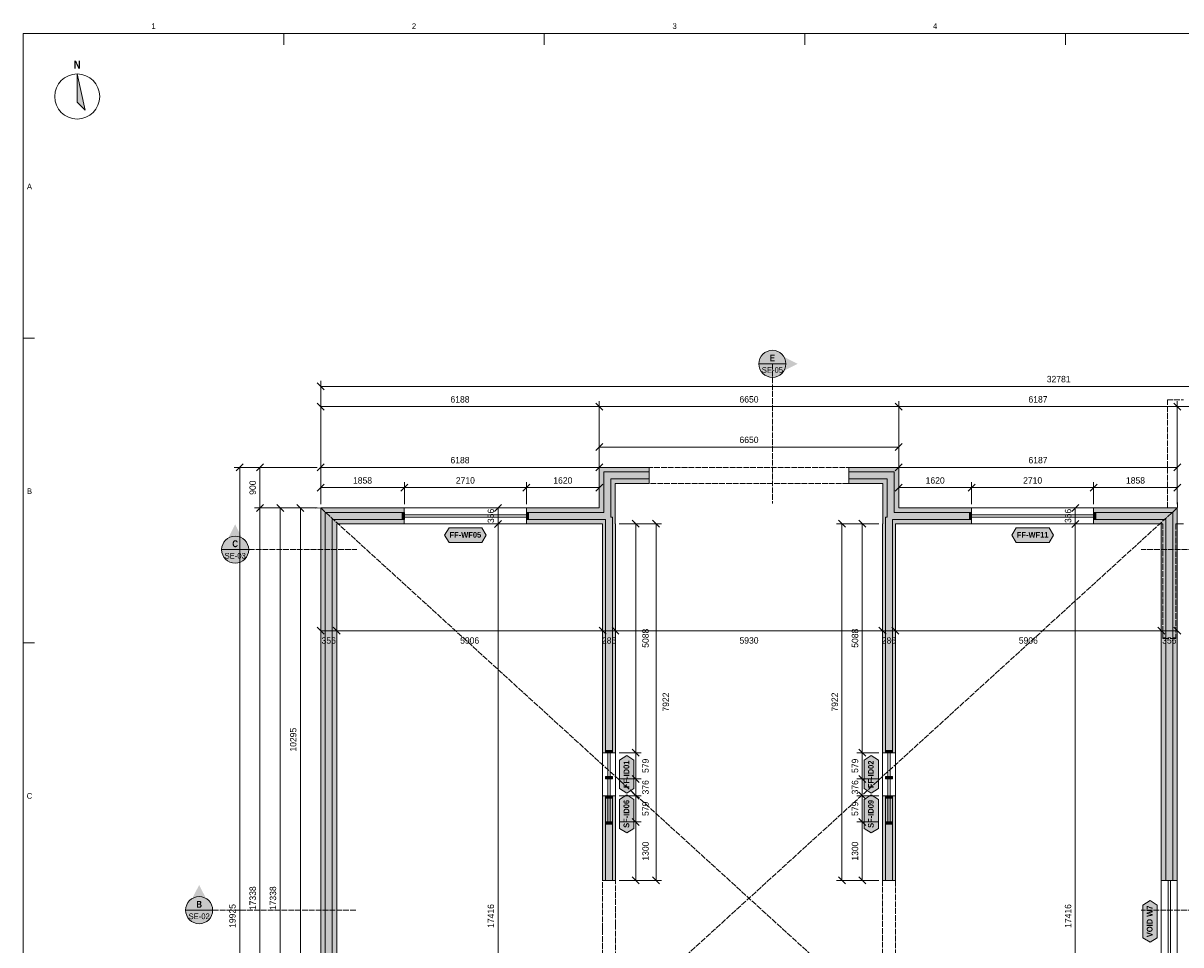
# Model space of a CAD drawing. Header units: millimetres. Extents: x 17 to 587, y 4 to 415.
# Tile 2 of 4: x 20 to 277, y 211 to 415. Entities that reach past the tile are written whole.
import ezdxf
from ezdxf.enums import TextEntityAlignment as Align

# ---------------------------------------------------------------- set-up
doc = ezdxf.new("R2010")
doc.units = ezdxf.units.MM
doc.linetypes.add('DASHED', pattern=[1.524, 1.27, -0.254])
for name, color, linetype in [('FILL-C_B2B2B5', 7, 'Continuous'), ('FILL-EPS', 7, 'Continuous'), ('FILL-INK', 7, 'Continuous'), ('FILL-RED', 7, 'Continuous'), ('FILL-TEAL_DK', 7, 'Continuous'), ('FILL-WHITE', 7, 'Continuous'), ('LINE-C_85297A', 7, 'Continuous'), ('LINE-C_85297A-DASH', 7, 'DASHED'), ('LINE-INK', 7, 'Continuous'), ('LINE-RED', 7, 'Continuous'), ('LINE-RED-DASH', 7, 'DASHED'), ('LINE-STEEL_GREY', 7, 'Continuous'), ('LINE-STEEL_GREY-DASH', 7, 'DASHED'), ('LINE-TEAL_DK', 7, 'Continuous'), ('TEXT-INK', 7, 'Continuous'), ('TEXT-RED', 7, 'Continuous'), ('TEXT-STEEL_GREY', 7, 'Continuous'), ('TEXT-TEAL_DK', 7, 'Continuous')]:
    doc.layers.add(name, color=color, linetype=linetype)
doc.styles.add('OpenSansCondensed-Bold', font='OpenSansCondensed-Bold.ttf')

msp = doc.modelspace()

# ---------------------------------------------------------------- hatches: boundary and pattern name
at = {"layer": 'FILL-C_B2B2B5', "true_color": 0xb2b2b5}
h = msp.add_hatch(color=256, dxfattribs=at)
h.dxf.hatch_style = 1
h.paths.add_polyline_path([(159.05, 314.09), (150.51, 314.09), (150.51, 305.55), (150.9, 305.55), (150.9, 253.24), (149.38, 253.24), (149.38, 305.09), (131.77, 305.09), (131.77, 306.61), (148.98, 306.61), (148.98, 315.61), (159.05, 315.61)])
h = msp.add_hatch(color=256, dxfattribs=at)
h.dxf.hatch_style = 1
h.paths.add_polyline_path([(203.4, 315.61), (213.45, 315.61), (213.45, 306.61), (230.66, 306.61), (230.66, 305.09), (213.06, 305.09), (213.06, 253.24), (211.54, 253.24), (211.54, 305.55), (211.93, 305.55), (211.93, 314.09), (203.4, 314.09)])
h = msp.add_hatch(color=256, dxfattribs=at)
h.dxf.hatch_style = 1
h.paths.add_polyline_path([(168.79, 118.39), (159.11, 118.39), (159.11, 135.27), (136.95, 135.27), (136.95, 127.39), (132.45, 127.39), (132.45, 125.33), (133.47, 125.33), (133.47, 123.81), (132.45, 123.81), (132.45, 118.39), (101.74, 118.39), (101.74, 123.81), (100.72, 123.81), (100.72, 125.33), (101.74, 125.33), (101.74, 127.39), (97.23, 127.39), (97.23, 135.27), (87.11, 135.27), (87.11, 306.61), (104.66, 306.61), (104.66, 305.09), (88.63, 305.09), (88.63, 136.79), (98.76, 136.79), (98.76, 128.91), (103.26, 128.91), (103.26, 125.33), (104.28, 125.33), (104.28, 123.81), (103.26, 123.81), (103.26, 119.91), (130.93, 119.91), (130.93, 123.81), (129.91, 123.81), (129.91, 125.33), (130.93, 125.33), (130.93, 128.91), (135.43, 128.91), (135.43, 136.79), (160.63, 136.79), (160.63, 119.91), (168.79, 119.91)])
h = msp.add_hatch(color=256, dxfattribs=at)
h.dxf.hatch_style = 1
h.paths.add_polyline_path([(273.8, 224.9), (273.8, 305.09), (257.77, 305.09), (257.77, 306.61), (275.33, 306.61), (275.33, 224.9)])
h = msp.add_hatch(color=256, dxfattribs=at)
h.dxf.hatch_style = 1
h.paths.add_polyline_path([(150.9, 243.68), (150.9, 224.9), (149.38, 224.9), (149.38, 243.68)])
h = msp.add_hatch(color=256, dxfattribs=at)
h.dxf.hatch_style = 1
h.paths.add_polyline_path([(213.06, 243.69), (213.06, 224.9), (211.54, 224.9), (211.54, 243.69)])
at = {"layer": 'FILL-EPS', "true_color": 0xccffff}
h = msp.add_hatch(color=256, dxfattribs=at)
h.dxf.hatch_style = 1
h.paths.add_polyline_path([(147.97, 316.63), (159.05, 316.63), (159.05, 315.61), (148.98, 315.61), (148.98, 306.61), (131.77, 306.61), (131.77, 307.63), (147.97, 307.63)])
h = msp.add_hatch(color=256, dxfattribs=at)
h.dxf.hatch_style = 1
h.paths.add_polyline_path([(203.4, 316.63), (214.47, 316.63), (214.47, 307.63), (230.66, 307.63), (230.66, 306.61), (213.45, 306.61), (213.45, 315.61), (203.4, 315.61)])
h = msp.add_hatch(color=256, dxfattribs=at)
h.dxf.hatch_style = 1
h.paths.add_polyline_path([(159.05, 313.07), (151.52, 313.07), (151.52, 304.12), (151.57, 304.12), (151.57, 300.86), (151.57, 288.7), (151.57, 253.24), (150.9, 253.24), (150.9, 305.55), (150.51, 305.55), (150.51, 314.09), (159.05, 314.09)])
h = msp.add_hatch(color=256, dxfattribs=at)
h.dxf.hatch_style = 1
h.paths.add_polyline_path([(203.4, 313.07), (203.4, 314.09), (211.93, 314.09), (211.93, 305.55), (211.54, 305.55), (211.54, 253.24), (210.87, 253.24), (210.87, 304.12), (210.91, 304.12), (210.91, 313.07)])
h = msp.add_hatch(color=256, dxfattribs=at)
h.dxf.hatch_style = 1
h.paths.add_polyline_path([(100.72, 126.37), (96.22, 126.37), (96.22, 134.25), (86.09, 134.25), (86.09, 307.63), (104.66, 307.63), (104.66, 306.61), (87.11, 306.61), (87.11, 135.27), (97.23, 135.27), (97.23, 127.39), (101.74, 127.39), (101.74, 125.33), (100.72, 125.33)])
h = msp.add_hatch(color=256, dxfattribs=at)
h.dxf.hatch_style = 1
h.paths.add_polyline_path([(276.34, 307.63), (276.34, 224.9), (275.33, 224.9), (275.33, 306.61), (257.77, 306.61), (257.77, 307.63)])
h = msp.add_hatch(color=256, dxfattribs=at)
h.dxf.hatch_style = 1
h.paths.add_polyline_path([(104.66, 304.07), (89.65, 304.07), (89.65, 137.81), (99.77, 137.81), (99.77, 129.93), (104.28, 129.93), (104.28, 125.33), (103.26, 125.33), (103.26, 128.91), (98.76, 128.91), (98.76, 136.79), (88.63, 136.79), (88.63, 305.09), (104.66, 305.09)])
h = msp.add_hatch(color=256, dxfattribs=at)
h.dxf.hatch_style = 1
h.paths.add_polyline_path([(148.71, 253.24), (148.71, 256.47), (148.71, 300.86), (148.71, 304.07), (131.77, 304.07), (131.77, 305.09), (149.38, 305.09), (149.38, 253.24)])
h = msp.add_hatch(color=256, dxfattribs=at)
h.dxf.hatch_style = 1
h.paths.add_polyline_path([(230.66, 304.07), (213.73, 304.07), (213.73, 253.24), (213.06, 253.24), (213.06, 305.09), (230.66, 305.09)])
h = msp.add_hatch(color=256, dxfattribs=at)
h.dxf.hatch_style = 1
h.paths.add_polyline_path([(272.79, 224.9), (272.79, 304.07), (257.77, 304.07), (257.77, 305.09), (273.8, 305.09), (273.8, 224.9)])
h = msp.add_hatch(color=256, dxfattribs=at)
h.dxf.hatch_style = 1
h.paths.add_polyline_path([(148.71, 227.99), (148.71, 242.31), (148.71, 243.68), (149.38, 243.68), (149.38, 224.9), (149.08, 224.9), (148.71, 224.9), (148.71, 226.66)])
h = msp.add_hatch(color=256, dxfattribs=at)
h.dxf.hatch_style = 1
h.paths.add_polyline_path([(151.57, 243.68), (151.57, 242.31), (151.57, 241.29), (151.57, 224.9), (150.06, 224.9), (150.9, 224.9), (150.9, 243.68)])
h = msp.add_hatch(color=256, dxfattribs=at)
h.dxf.hatch_style = 1
h.paths.add_polyline_path([(210.87, 243.69), (211.54, 243.69), (211.54, 224.9), (210.87, 224.9)])
h = msp.add_hatch(color=256, dxfattribs=at)
h.dxf.hatch_style = 1
h.paths.add_polyline_path([(213.73, 243.69), (213.73, 224.9), (213.06, 224.9), (213.06, 243.69)])
at = {"layer": 'FILL-INK', "true_color": 0x14141a}
h = msp.add_hatch(color=256, dxfattribs=at)
h.dxf.hatch_style = 1
h.paths.add_polyline_path([(32, 404), (33.75, 396), (32, 397.75)])
at = {"layer": 'FILL-RED', "true_color": 0xb81a1f}
h = msp.add_hatch(color=256, dxfattribs=at)
h.dxf.hatch_style = 1
h.paths.add_polyline_path([(192.02, 339.63), (186.42, 342.48), (186.42, 336.78)])
h = msp.add_hatch(color=256, dxfattribs=at)
h.dxf.hatch_style = 1
h.paths.add_polyline_path([(67.09, 303.96), (64.24, 298.36), (69.94, 298.36)])
h = msp.add_hatch(color=256, dxfattribs=at)
h.dxf.hatch_style = 1
h.paths.add_polyline_path([(59.09, 223.89), (56.24, 218.29), (61.94, 218.29)])
at = {"layer": 'FILL-TEAL_DK', "true_color": 0x006b5c}
h = msp.add_hatch(color=256, dxfattribs=at)
h.dxf.hatch_style = 1
h.paths.add_polyline_path([(104.67, 306.61), (104.67, 305.09), (104.17, 305.09), (104.17, 306.61)])
h = msp.add_hatch(color=256, dxfattribs=at)
h.dxf.hatch_style = 1
h.paths.add_polyline_path([(131.77, 306.61), (132.27, 306.61), (132.27, 306.61), (132.27, 306.61), (132.27, 305.09), (132.27, 305.09), (132.27, 305.09), (131.77, 305.09), (131.77, 305.09), (131.77, 305.09), (131.77, 306.61), (131.77, 306.61)])
h = msp.add_hatch(color=256, dxfattribs=at)
h.dxf.hatch_style = 1
h.paths.add_polyline_path([(230.67, 306.61), (230.67, 305.09), (230.17, 305.09), (230.17, 306.61)])
h = msp.add_hatch(color=256, dxfattribs=at)
h.dxf.hatch_style = 1
h.paths.add_polyline_path([(257.77, 306.61), (258.27, 306.61), (258.27, 305.09), (257.77, 305.09)])
h = msp.add_hatch(color=256, dxfattribs=at)
h.dxf.hatch_style = 1
h.paths.add_polyline_path([(149.38, 253.74), (150.9, 253.74), (150.9, 253.24), (149.38, 253.24)])
h = msp.add_hatch(color=256, dxfattribs=at)
h.dxf.hatch_style = 1
h.paths.add_polyline_path([(211.54, 253.74), (213.06, 253.74), (213.06, 253.24), (211.54, 253.24)])
h = msp.add_hatch(color=256, dxfattribs=at)
h.dxf.hatch_style = 1
h.paths.add_polyline_path([(149.38, 247.95), (150.9, 247.95), (150.9, 247.45), (149.38, 247.45)])
h = msp.add_hatch(color=256, dxfattribs=at)
h.dxf.hatch_style = 1
h.paths.add_polyline_path([(211.54, 247.95), (213.06, 247.95), (213.06, 247.45), (211.54, 247.45)])
h = msp.add_hatch(color=256, dxfattribs=at)
h.dxf.hatch_style = 1
h.paths.add_polyline_path([(149.38, 243.69), (150.9, 243.69), (150.9, 243.19), (149.38, 243.19)])
h = msp.add_hatch(color=256, dxfattribs=at)
h.dxf.hatch_style = 1
h.paths.add_polyline_path([(211.54, 243.69), (213.06, 243.69), (213.06, 243.19), (211.54, 243.19)])
h = msp.add_hatch(color=256, dxfattribs=at)
h.dxf.hatch_style = 1
h.paths.add_polyline_path([(149.38, 237.9), (150.9, 237.9), (150.9, 237.4), (149.38, 237.4)])
h = msp.add_hatch(color=256, dxfattribs=at)
h.dxf.hatch_style = 1
h.paths.add_polyline_path([(211.54, 237.9), (213.06, 237.9), (213.06, 237.4), (211.54, 237.4)])
at = {"layer": 'FILL-WHITE', "true_color": 0xffffff}
h = msp.add_hatch(color=256, dxfattribs=at)
h.dxf.hatch_style = 1
h.paths.add_polyline_path([(189.42, 339.63), (189.32, 340.4), (189.02, 341.13), (188.54, 341.75), (187.92, 342.22), (187.2, 342.52), (186.42, 342.63), (185.64, 342.52), (184.92, 342.22), (184.3, 341.75), (183.82, 341.13), (183.52, 340.4), (183.42, 339.63), (183.52, 338.85), (183.82, 338.13), (184.3, 337.5), (184.92, 337.03), (185.64, 336.73), (186.42, 336.63), (187.2, 336.73), (187.92, 337.03), (188.54, 337.5), (189.02, 338.13), (189.32, 338.85)])
h = msp.add_hatch(color=256, dxfattribs=at)
h.dxf.hatch_style = 1
h.paths.add_polyline_path([(70.09, 298.36), (69.99, 299.14), (69.69, 299.86), (69.22, 300.48), (68.59, 300.96), (67.87, 301.26), (67.09, 301.36), (66.32, 301.26), (65.59, 300.96), (64.97, 300.48), (64.5, 299.86), (64.2, 299.14), (64.09, 298.36), (64.2, 297.58), (64.5, 296.86), (64.97, 296.24), (65.59, 295.76), (66.32, 295.46), (67.09, 295.36), (67.87, 295.46), (68.59, 295.76), (69.22, 296.24), (69.69, 296.86), (69.99, 297.58)])
h = msp.add_hatch(color=256, dxfattribs=at)
h.dxf.hatch_style = 1
h.paths.add_polyline_path([(113.59, 301.57), (114.59, 303.17), (121.85, 303.17), (122.85, 301.57), (121.85, 299.97), (114.59, 299.97)])
h = msp.add_hatch(color=256, dxfattribs=at)
h.dxf.hatch_style = 1
h.paths.add_polyline_path([(239.59, 301.57), (240.59, 303.17), (247.85, 303.17), (248.85, 301.57), (247.85, 299.97), (240.59, 299.97)])
h = msp.add_hatch(color=256, dxfattribs=at)
h.dxf.hatch_style = 1
h.paths.add_polyline_path([(154.07, 244.29), (152.47, 245.29), (152.47, 251.64), (154.07, 252.64), (155.67, 251.64), (155.67, 245.29)])
h = msp.add_hatch(color=256, dxfattribs=at)
h.dxf.hatch_style = 1
h.paths.add_polyline_path([(208.37, 244.29), (206.77, 245.29), (206.77, 251.64), (208.37, 252.64), (209.97, 251.64), (209.97, 245.29)])
h = msp.add_hatch(color=256, dxfattribs=at)
h.dxf.hatch_style = 1
h.paths.add_polyline_path([(154.07, 235.45), (152.47, 236.45), (152.47, 242.9), (154.07, 243.9), (155.67, 242.9), (155.67, 236.45)])
h = msp.add_hatch(color=256, dxfattribs=at)
h.dxf.hatch_style = 1
h.paths.add_polyline_path([(208.37, 235.45), (206.77, 236.45), (206.77, 242.9), (208.37, 243.9), (209.97, 242.9), (209.97, 236.45)])
h = msp.add_hatch(color=256, dxfattribs=at)
h.dxf.hatch_style = 1
h.paths.add_polyline_path([(62.09, 218.29), (61.99, 219.07), (61.69, 219.79), (61.22, 220.41), (60.59, 220.89), (59.87, 221.19), (59.09, 221.29), (58.32, 221.19), (57.59, 220.89), (56.97, 220.41), (56.5, 219.79), (56.2, 219.07), (56.09, 218.29), (56.2, 217.51), (56.5, 216.79), (56.97, 216.17), (57.59, 215.69), (58.32, 215.39), (59.09, 215.29), (59.87, 215.39), (60.59, 215.69), (61.22, 216.17), (61.69, 216.79), (61.99, 217.51)])
h = msp.add_hatch(color=256, dxfattribs=at)
h.dxf.hatch_style = 1
h.paths.add_polyline_path([(270.29, 211.17), (268.69, 212.17), (268.69, 219.43), (270.29, 220.43), (271.89, 219.43), (271.89, 212.17)])

# ---------------------------------------------------------------- linework, layer by layer
at = {"layer": 'LINE-C_85297A', "lineweight": 5}
for p, q in [((276.29, 306.43), (276.4, 308.82)), ((84.9, 307.57), (87.29, 307.68))]:
    msp.add_line(p, q, dxfattribs=at)
at = {"layer": 'LINE-C_85297A-DASH', "lineweight": 5}
for p, q in [((86.09, 134.25), (276.34, 307.63)), ((86.09, 307.63), (276.34, 134.25))]:
    msp.add_line(p, q, dxfattribs=at)
at = {"layer": 'LINE-INK', "lineweight": 5}
for p, q in [((77.88, 413), (77.88, 410.5)), ((135.75, 413), (135.75, 410.5)), ((193.62, 413), (193.62, 410.5)), ((251.5, 413), (251.5, 410.5)), ((20, 345.33), (22.5, 345.33)), ((86.87, 333.85), (85.32, 335.4)), ((86.09, 317.43), (86.09, 335.83)), ((413.91, 334.63), (86.09, 334.63)), ((86.87, 329.35), (85.32, 330.9)), ((86.09, 317.43), (86.09, 331.33)), ((414.49, 330.13), (86.09, 330.13)), ((148.75, 329.35), (147.19, 330.9)), ((147.97, 317.43), (147.97, 331.33)), ((215.25, 329.35), (213.69, 330.9)), ((214.47, 317.43), (214.47, 331.33)), ((277.12, 329.35), (275.57, 330.9)), ((276.34, 317.43), (276.34, 331.33)), ((147.19, 320.35), (148.75, 321.9)), ((147.97, 317.43), (147.97, 322.33)), ((213.69, 320.35), (215.25, 321.9)), ((214.47, 317.43), (214.47, 322.33)), ((147.97, 321.13), (214.47, 321.13)), ((85.29, 316.63), (66.89, 316.63)), ((68.87, 317.4), (67.32, 315.85)), ((68.09, 316.63), (68.09, 117.37)), ((85.29, 316.63), (71.39, 316.63)), ((73.37, 317.4), (71.82, 315.85)), ((72.59, 316.63), (72.59, 117.37)), ((85.32, 315.85), (86.87, 317.4)), ((86.09, 308.43), (86.09, 317.83)), ((86.09, 316.63), (147.97, 316.63)), ((147.19, 315.85), (148.75, 317.4)), ((147.97, 308.43), (147.97, 317.83)), ((213.69, 315.85), (215.25, 317.4)), ((214.47, 308.43), (214.47, 317.83)), ((214.47, 316.63), (276.34, 316.63)), ((275.57, 315.85), (277.12, 317.4)), ((276.34, 308.43), (276.34, 317.83)), ((85.32, 311.35), (86.87, 312.9)), ((86.09, 308.43), (86.09, 313.33)), ((86.09, 312.13), (147.97, 312.13)), ((103.89, 311.35), (105.45, 312.9)), ((104.67, 308.43), (104.67, 313.33)), ((130.99, 311.35), (132.55, 312.9)), ((131.77, 308.43), (131.77, 313.33)), ((147.19, 311.35), (148.75, 312.9)), ((147.97, 308.43), (147.97, 313.33)), ((213.69, 311.35), (215.25, 312.9)), ((214.47, 308.43), (214.47, 313.33)), ((214.47, 312.13), (276.34, 312.13)), ((229.89, 311.35), (231.45, 312.9)), ((230.67, 308.43), (230.67, 313.33)), ((256.99, 311.35), (258.55, 312.9)), ((257.77, 308.43), (257.77, 313.33)), ((275.57, 311.35), (277.12, 312.9)), ((276.34, 308.43), (276.34, 313.33)), ((85.29, 307.63), (71.39, 307.63)), ((73.37, 308.4), (71.82, 306.85)), ((85.29, 307.63), (75.89, 307.63)), ((77.87, 306.85), (76.32, 308.4)), ((77.09, 134.25), (77.09, 307.63)), ((85.29, 307.63), (80.39, 307.63)), ((82.37, 306.85), (80.82, 308.4)), ((81.59, 134.25), (81.59, 307.63)), ((131.77, 307.63), (104.67, 307.63)), ((131.77, 306.1), (104.67, 306.1)), ((125.48, 307.63), (124.28, 307.63)), ((126.26, 308.4), (124.7, 306.85)), ((125.48, 307.63), (125.48, 117.37)), ((257.77, 307.63), (230.67, 307.63)), ((257.77, 306.1), (230.67, 306.1)), ((253.69, 307.63), (252.49, 307.63)), ((254.47, 308.4), (252.91, 306.85)), ((253.69, 307.63), (253.69, 117.37)), ((131.77, 305.6), (104.67, 305.6)), ((131.77, 304.07), (104.67, 304.07)), ((125.48, 304.07), (124.28, 304.07)), ((126.26, 304.85), (124.7, 303.29)), ((152.37, 304.12), (157.27, 304.12)), ((152.37, 304.12), (161.77, 304.12)), ((155.29, 304.9), (156.84, 303.34)), ((156.07, 304.12), (156.07, 224.9)), ((159.79, 304.9), (161.34, 303.34)), ((160.57, 304.12), (160.57, 224.9)), ((210.07, 304.12), (200.67, 304.12)), ((202.65, 303.34), (201.09, 304.9)), ((201.87, 224.9), (201.87, 304.12)), ((210.07, 304.12), (205.17, 304.12)), ((207.15, 303.34), (205.59, 304.9)), ((206.37, 224.9), (206.37, 304.12)), ((257.77, 305.6), (230.67, 305.6)), ((257.77, 304.07), (230.67, 304.07)), ((253.69, 304.07), (252.49, 304.07)), ((254.47, 304.85), (252.91, 303.29)), ((85.32, 281.13), (86.87, 279.57)), ((86.09, 280.35), (276.35, 280.36)), ((86.09, 280.35), (86.09, 279.15)), ((88.87, 281.13), (90.43, 279.57)), ((89.65, 280.35), (89.65, 279.15)), ((147.93, 281.13), (149.49, 279.58)), ((148.71, 280.35), (148.71, 279.15)), ((150.79, 281.13), (152.34, 279.58)), ((151.57, 280.35), (151.57, 279.15)), ((210.09, 281.13), (211.65, 279.58)), ((210.87, 280.36), (210.87, 279.16)), ((212.95, 281.13), (214.5, 279.58)), ((213.73, 280.36), (213.73, 279.16)), ((272.01, 281.14), (273.57, 279.58)), ((272.79, 280.36), (272.79, 279.16)), ((275.57, 281.14), (277.12, 279.58)), ((276.35, 280.36), (276.35, 279.16)), ((20, 277.67), (22.5, 277.67)), ((148.71, 253.24), (148.71, 243.69)), ((149.89, 253.24), (149.89, 243.69)), ((150.39, 253.24), (150.39, 243.69)), ((151.57, 253.24), (151.57, 243.69)), ((152.37, 253.24), (157.27, 253.24)), ((155.29, 254.02), (156.85, 252.46)), ((210.07, 253.24), (205.17, 253.24)), ((207.15, 252.46), (205.59, 254.02)), ((210.87, 243.69), (210.87, 253.24)), ((212.05, 243.69), (212.05, 253.24)), ((212.55, 243.69), (212.55, 253.24)), ((213.73, 243.69), (213.73, 253.24)), ((148.71, 247.45), (148.71, 237.9)), ((149.89, 247.45), (149.89, 237.9)), ((150.39, 247.45), (150.39, 237.9)), ((151.57, 247.45), (151.57, 237.9)), ((152.37, 247.45), (157.27, 247.45)), ((155.29, 248.23), (156.85, 246.67)), ((210.07, 247.45), (205.17, 247.45)), ((207.15, 246.67), (205.59, 248.23)), ((210.87, 237.9), (210.87, 247.45)), ((212.05, 237.9), (212.05, 247.45)), ((212.55, 237.9), (212.55, 247.45)), ((213.73, 237.9), (213.73, 247.45)), ((155.29, 244.47), (156.85, 242.91)), ((207.15, 242.91), (205.59, 244.47)), ((152.37, 243.69), (157.27, 243.69)), ((210.07, 243.69), (205.17, 243.69)), ((152.37, 237.9), (157.27, 237.9)), ((155.29, 238.68), (156.85, 237.12)), ((210.07, 237.9), (205.17, 237.9)), ((207.15, 237.12), (205.59, 238.68)), ((152.37, 224.9), (157.27, 224.9)), ((152.37, 224.9), (161.77, 224.9)), ((155.29, 225.68), (156.85, 224.12)), ((159.79, 225.68), (161.35, 224.12)), ((210.07, 224.9), (200.67, 224.9)), ((202.65, 224.12), (201.09, 225.68)), ((210.07, 224.9), (205.17, 224.9)), ((207.15, 224.12), (205.59, 225.68)), ((272.79, 206.7), (272.79, 224.9)), ((274.32, 206.7), (274.32, 224.9)), ((274.82, 206.7), (274.82, 224.9)), ((276.34, 206.7), (276.34, 224.9))]:
    msp.add_line(p, q, dxfattribs=at)
for points in [[(20, 7), (587, 7), (587, 413), (20, 413)], [(32, 404), (33.75, 396), (32, 397.75)], [(147.97, 307.63), (147.97, 316.63), (159.05, 316.63), (159.05, 313.07), (151.52, 313.07), (151.52, 304.12), (151.57, 304.12), (151.57, 300.86), (151.57, 288.7), (151.57, 253.24), (148.71, 253.24), (148.71, 256.47), (148.71, 300.86), (148.71, 304.07), (131.77, 304.07), (131.77, 307.63)], [(210.91, 313.07), (203.4, 313.07), (203.4, 316.63), (214.47, 316.63), (214.47, 307.63), (230.66, 307.63), (230.66, 304.07), (213.73, 304.07), (213.73, 253.24), (210.87, 253.24), (210.87, 304.12), (210.91, 304.12)], [(257.77, 307.63), (276.34, 307.63), (276.34, 224.9), (272.79, 224.9), (272.79, 304.07), (257.77, 304.07)], [(148.71, 226.66), (148.71, 227.99), (148.71, 242.31), (148.71, 243.68), (151.57, 243.68), (151.57, 242.31), (151.57, 241.29), (151.57, 224.9), (149.08, 224.9), (148.71, 224.9)], [(210.87, 224.9), (210.87, 243.69), (213.73, 243.69), (213.73, 224.9)]]:
    msp.add_lwpolyline(points, close=True, dxfattribs=at)
msp.add_lwpolyline([(86.09, 134.25), (86.09, 307.63), (104.66, 307.63), (104.66, 304.07), (89.65, 304.07), (89.65, 137.81)], dxfattribs=at)
msp.add_circle((32, 399), 5, dxfattribs=at)
at = {"layer": 'LINE-RED', "lineweight": 5}
for p, q in [((183.42, 339.63), (189.42, 339.63)), ((64.09, 298.36), (70.09, 298.36)), ((56.09, 218.29), (62.09, 218.29))]:
    msp.add_line(p, q, dxfattribs=at)
for centre in [(186.42, 339.63), (67.09, 298.36), (59.09, 218.29)]:
    msp.add_circle(centre, 3, dxfattribs=at)
at = {"layer": 'LINE-RED-DASH', "lineweight": 5}
for p, q in [((186.42, 339.63), (186.42, 308.63)), ((67.09, 298.36), (94.09, 298.36)), ((295.34, 298.36), (268.34, 298.36)), ((59.09, 218.29), (94.09, 218.29)), ((304.34, 218.29), (268.34, 218.29))]:
    msp.add_line(p, q, dxfattribs=at)
at = {"layer": 'LINE-STEEL_GREY', "lineweight": 5}
for points in [[(159.05, 314.09), (150.51, 314.09), (150.51, 305.55), (150.9, 305.55), (150.9, 253.24), (149.38, 253.24), (149.38, 305.09), (131.77, 305.09), (131.77, 306.61), (148.98, 306.61), (148.98, 315.61), (159.05, 315.61)], [(203.4, 315.61), (213.45, 315.61), (213.45, 306.61), (230.66, 306.61), (230.66, 305.09), (213.06, 305.09), (213.06, 253.24), (211.54, 253.24), (211.54, 305.55), (211.93, 305.55), (211.93, 314.09), (203.4, 314.09)], [(273.8, 224.9), (273.8, 305.09), (257.77, 305.09), (257.77, 306.61), (275.33, 306.61), (275.33, 224.9)], [(150.9, 243.68), (150.9, 224.9), (149.38, 224.9), (149.38, 243.68)], [(213.06, 243.69), (213.06, 224.9), (211.54, 224.9), (211.54, 243.69)]]:
    msp.add_lwpolyline(points, close=True, dxfattribs=at)
msp.add_lwpolyline([(87.11, 135.27), (87.11, 306.61), (104.66, 306.61), (104.66, 305.09), (88.63, 305.09), (88.63, 136.79)], dxfattribs=at)
at = {"layer": 'LINE-STEEL_GREY-DASH', "lineweight": 5}
for points in [[(86.09, 134.25), (86.09, 307.63), (147.97, 307.63), (147.97, 316.63), (214.47, 316.63), (214.47, 307.63), (274.14, 307.63), (274.14, 331.63), (277.7, 331.63)], [(210.87, 153.6), (210.87, 304.12), (210.91, 304.12), (210.91, 313.07), (151.52, 313.07), (151.52, 304.12), (151.57, 304.12), (151.57, 300.93), (151.57, 291.84), (151.57, 267.77), (151.57, 259.35), (151.57, 256.09), (151.57, 252.58), (151.57, 235.97), (151.57, 235.97), (151.57, 235.97), (151.57, 217.77), (151.57, 217.76), (151.57, 215.24), (151.57, 199.02)], [(148.71, 205.16), (148.71, 214.11), (148.71, 236.3), (148.71, 238.65), (148.71, 238.65), (148.71, 245.41), (148.71, 253.11), (148.71, 253.11), (148.71, 303.07), (148.71, 304.07), (89.65, 304.07), (89.65, 137.81)], [(277.7, 304.07), (276, 304.07), (276, 278.6), (273.14, 278.6), (273.14, 304.07), (213.73, 304.07), (213.73, 153.6)]]:
    msp.add_lwpolyline(points, dxfattribs=at)
at = {"layer": 'LINE-TEAL_DK', "lineweight": 5}
for points in [[(104.67, 306.61), (104.67, 305.09), (104.17, 305.09), (104.17, 306.61)], [(131.77, 306.61), (132.27, 306.61), (132.27, 306.61), (132.27, 306.61), (132.27, 305.09), (132.27, 305.09), (132.27, 305.09), (131.77, 305.09), (131.77, 305.09), (131.77, 305.09), (131.77, 306.61), (131.77, 306.61)], [(230.67, 306.61), (230.67, 305.09), (230.17, 305.09), (230.17, 306.61)], [(257.77, 306.61), (258.27, 306.61), (258.27, 305.09), (257.77, 305.09)], [(113.59, 301.57), (114.59, 303.17), (121.85, 303.17), (122.85, 301.57), (121.85, 299.97), (114.59, 299.97)], [(239.59, 301.57), (240.59, 303.17), (247.85, 303.17), (248.85, 301.57), (247.85, 299.97), (240.59, 299.97)], [(149.38, 253.74), (150.9, 253.74), (150.9, 253.24), (149.38, 253.24)], [(154.07, 244.29), (152.47, 245.29), (152.47, 251.64), (154.07, 252.64), (155.67, 251.64), (155.67, 245.29)], [(208.37, 244.29), (206.77, 245.29), (206.77, 251.64), (208.37, 252.64), (209.97, 251.64), (209.97, 245.29)], [(211.54, 253.74), (213.06, 253.74), (213.06, 253.24), (211.54, 253.24)], [(149.38, 247.95), (150.9, 247.95), (150.9, 247.45), (149.38, 247.45)], [(211.54, 247.95), (213.06, 247.95), (213.06, 247.45), (211.54, 247.45)], [(149.38, 243.69), (150.9, 243.69), (150.9, 243.19), (149.38, 243.19)], [(154.07, 235.45), (152.47, 236.45), (152.47, 242.9), (154.07, 243.9), (155.67, 242.9), (155.67, 236.45)], [(208.37, 235.45), (206.77, 236.45), (206.77, 242.9), (208.37, 243.9), (209.97, 242.9), (209.97, 236.45)], [(211.54, 243.69), (213.06, 243.69), (213.06, 243.19), (211.54, 243.19)], [(149.38, 237.9), (150.9, 237.9), (150.9, 237.4), (149.38, 237.4)], [(211.54, 237.9), (213.06, 237.9), (213.06, 237.4), (211.54, 237.4)], [(270.29, 211.17), (268.69, 212.17), (268.69, 219.43), (270.29, 220.43), (271.89, 219.43), (271.89, 212.17)]]:
    msp.add_lwpolyline(points, close=True, dxfattribs=at)

# ---------------------------------------------------------------- texts
at = {"layer": 'TEXT-INK', "style": 'OpenSansCondensed-Bold'}
msp.add_text('N', height=1.78, dxfattribs=at).set_placement((32, 405.2), align=Align.CENTER)
at = {"layer": 'TEXT-INK'}
for s, p in [('32781', (250, 335.53)), ('6188', (117.03, 331.03)), ('6650', (181.22, 331.03)), ('6187', (245.41, 331.03)), ('6650', (181.22, 322.03)), ('6188', (117.03, 317.53)), ('6187', (245.41, 317.53)), ('1858', (95.38, 313.03)), ('2710', (118.22, 313.03)), ('1620', (139.87, 313.03)), ('1620', (222.57, 313.03)), ('2710', (244.22, 313.03)), ('1858', (267.06, 313.03))]:
    msp.add_text(s, height=1.422, dxfattribs=at).set_placement(p, align=Align.CENTER)
for s, rotation, p in [('900', 90, (71.69, 312.13)), ('356', 90, (124.58, 305.85)), ('356', 90, (252.79, 305.85)), ('5088', 90.0029, (158.94, 278.68)), ('5088', 90, (205.47, 278.68)), ('356', 0.0029, (87.87, 277.47)), ('5906', 0.0029, (119.18, 277.48)), ('286', 0.0029, (150.14, 277.48)), ('5930', 0.0029, (181.22, 277.48)), ('286', 0.0029, (212.3, 277.48)), ('5906', 0.0029, (243.26, 277.48)), ('356', 0.0029, (274.57, 277.48)), ('7922', 90.0029, (163.44, 264.51)), ('7922', 90, (200.97, 264.51)), ('10295', 90, (80.69, 256.15)), ('579', 90.0029, (158.94, 250.35)), ('579', 90, (205.47, 250.35)), ('376', 90.0029, (158.94, 245.57)), ('376', 90, (205.47, 245.57)), ('579', 90.0029, (158.94, 240.8)), ('579', 90, (205.47, 240.8)), ('1300', 90.0029, (158.95, 231.4)), ('1300', 90, (205.47, 231.4)), ('17338', 90, (71.69, 220.94)), ('17338', 90, (76.19, 220.94)), ('19925', 90, (67.19, 217)), ('17416', 90, (124.58, 216.99)), ('17416', 90, (252.79, 216.99))]:
    msp.add_text(s, height=1.422, rotation=rotation, dxfattribs=at).set_placement(p, align=Align.CENTER)
at = {"layer": 'TEXT-RED', "style": 'OpenSansCondensed-Bold'}
for s, p in [('E', (186.42, 340.18)), ('C', (67.09, 298.91)), ('B', (59.09, 218.84))]:
    msp.add_text(s, height=1.52, dxfattribs=at).set_placement(p, align=Align.CENTER)
at = {"layer": 'TEXT-RED'}
for s, p in [('SE-05', (186.42, 337.63)), ('SE-03', (67.09, 296.36)), ('SE-02', (59.09, 216.29))]:
    msp.add_text(s, height=1.27, dxfattribs=at).set_placement(p, align=Align.CENTER)
at = {"layer": 'TEXT-STEEL_GREY'}
for s, p in [('1', (48.94, 414)), ('2', (106.81, 414)), ('3', (164.69, 414)), ('4', (222.56, 414)), ('A', (21.4, 378.37)), ('B', (21.4, 310.7)), ('C', (21.4, 243.03))]:
    msp.add_text(s, height=1.27, dxfattribs=at).set_placement(p, align=Align.CENTER)
at = {"layer": 'TEXT-TEAL_DK', "style": 'OpenSansCondensed-Bold'}
for s, p in [('FF-WF05', (118.22, 301.02)), ('FF-WF11', (244.22, 301.02))]:
    msp.add_text(s, height=1.27, dxfattribs=at).set_placement(p, align=Align.CENTER)
for s, p in [('FF-ID01', (154.62, 248.46)), ('FF-ID02', (208.92, 248.46)), ('SF-ID06', (154.62, 239.67)), ('SF-ID09', (208.92, 239.67)), ('VOID W7', (270.84, 215.8))]:
    msp.add_text(s, height=1.27, rotation=90, dxfattribs=at).set_placement(p, align=Align.CENTER)

doc.saveas('drawing.dxf')
